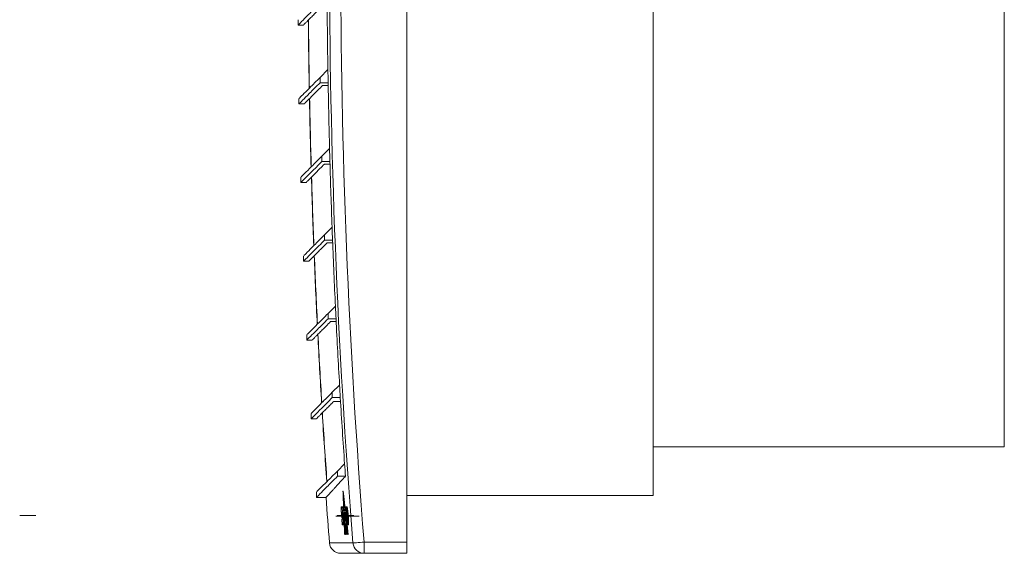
# Model space of a CAD drawing. Header units: millimetres. Extents: x -170 to 690, y -98 to 454.
# Tile 1 of 6: x -170 to 94, y 132 to 275. Entities that reach past the tile are written whole.
import ezdxf

# ---------------------------------------------------------------- set-up
doc = ezdxf.new("R2010")
doc.units = ezdxf.units.MM
doc.linetypes.add('CENTERX2', pattern=[20.32, 12.7, -2.54, 2.54, -2.54])
doc.layers.add('___VS___', color=7, linetype='Continuous', lineweight=15)

msp = doc.modelspace()

# ---------------------------------------------------------------- linework, layer by layer
at = {"color": 7, "linetype": 'Continuous', "lineweight": 15}
for p, q in [((-65.83, 135.31), (-65.83, 451.31)), ((0.17, 438.81), (0.17, 147.81)), ((94.17, 425.81), (94.17, 160.81)), ((-94.99, 275.13), (-94.99, 273.72)), ((-94.99, 273.72), (-93.56, 273.72)), ((-86.98, 261.8), (-89.07, 259.72)), ((-89.07, 259.72), (-89.07, 258.3)), ((-89.07, 258.3), (-86.92, 258.3)), ((-88.39, 257.57), (-86.91, 257.57)), ((-94.73, 254.06), (-94.73, 252.64)), ((-94.73, 252.64), (-93.3, 252.64)), ((-86.54, 240.69), (-88.58, 238.64)), ((-88.58, 238.64), (-88.58, 237.23)), ((-88.58, 237.23), (-86.44, 237.23)), ((-87.9, 236.49), (-86.42, 236.49)), ((-94.25, 232.98), (-94.25, 231.57)), ((-94.25, 231.57), (-92.82, 231.57)), ((-85.87, 219.58), (-87.88, 217.56)), ((-87.88, 217.56), (-87.88, 216.15)), ((-87.88, 216.15), (-85.74, 216.15)), ((-87.2, 215.42), (-85.71, 215.42)), ((-93.54, 211.9), (-93.54, 210.49)), ((-93.54, 210.49), (-92.11, 210.49)), ((-84.98, 198.46), (-86.95, 196.49)), ((-86.95, 196.49), (-86.95, 195.07)), ((-86.95, 195.07), (-84.81, 195.07)), ((-86.27, 194.34), (-84.77, 194.34)), ((-92.61, 190.83), (-92.61, 189.41)), ((-92.61, 189.41), (-91.18, 189.41)), ((-83.86, 177.35), (-85.8, 175.41)), ((-85.8, 175.41), (-85.8, 174)), ((-85.8, 174), (-83.66, 174)), ((-85.4, 172.98), (-83.6, 172.98)), ((-91.46, 169.75), (-91.46, 168.34)), ((-91.46, 168.34), (-90.04, 168.34)), ((0.17, 160.81), (94.17, 160.81)), ((-82.52, 156.24), (-84.42, 154.33)), ((-84.42, 154.33), (-84.42, 152.92)), ((-84.42, 152.92), (-82.28, 152.92)), ((-90.08, 148.67), (-90.08, 147.26)), ((-82.89, 148.97), (-82.94, 148.97)), ((-82.82, 148.35), (-82.87, 148.35)), ((-82.79, 148.07), (-82.84, 148.07)), ((-82.81, 148.07), (-82.82, 148.35)), ((0.17, 147.81), (-65.83, 147.81)), ((-90.08, 147.26), (-87.47, 147.26)), ((-82.72, 147.45), (-82.77, 147.45)), ((-82.69, 147.18), (-82.74, 147.18)), ((-82.71, 147.18), (-82.72, 147.45)), ((-82.62, 146.56), (-82.67, 146.56)), ((-82.61, 144.73), (-82.67, 146.56)), ((-82.64, 146.28), (-82.59, 144.73)), ((-82.59, 146.28), (-82.64, 146.28)), ((-82.61, 146.28), (-82.62, 146.56)), ((-82.52, 145.66), (-82.57, 145.66)), ((-82.49, 145.39), (-82.54, 145.39)), ((-82.38, 144.06), (-82.54, 145.39)), ((-82.38, 144.43), (-82.49, 145.39)), ((-83.17, 144.75), (-83.39, 144.75)), ((-83.37, 143.22), (-83.37, 143.21)), ((-83.27, 143.22), (-83.06, 143.22)), ((-83.25, 143.02), (-83.17, 143.02)), ((-83.14, 142.99), (-83.25, 142.99)), ((-83.17, 144.75), (-83.06, 143.22)), ((-83.17, 144.75), (-83.09, 144.75)), ((-83.15, 144.75), (-83.04, 143.22)), ((-82.85, 144.75), (-83.15, 144.75)), ((-83.14, 142.99), (-83.06, 142.99)), ((-83.06, 143.22), (-83.04, 143.22)), ((-83.04, 143.22), (-82.94, 143.22)), ((-83.03, 142.52), (-82.95, 142.52)), ((-82.85, 144.75), (-82.74, 143.24)), ((-82.85, 144.75), (-82.8, 144.75)), ((-82.84, 143.24), (-82.74, 143.24)), ((-82.5, 144.73), (-82.82, 144.73)), ((-82.74, 143.24), (-82.71, 143.24)), ((-82.6, 143.21), (-82.38, 143.21)), ((-82.45, 142.96), (-82.58, 142.96)), ((-82.55, 142.96), (-82.55, 143.21)), ((-82.53, 143.21), (-82.52, 142.96)), ((-82.5, 144.73), (-82.38, 143.21)), ((-82.5, 144.73), (-82.47, 144.73)), ((-82.47, 144.73), (-82.38, 143.58)), ((-82.45, 142.96), (-82.36, 141.81)), ((-82.45, 142.96), (-82.42, 142.96)), ((-82.27, 141.99), (-82.41, 143.21)), ((-82.38, 142.94), (-82.4, 142.94)), ((-82.38, 143.74), (-82.34, 142.99)), ((-82.36, 143.36), (-82.38, 143.58)), ((-82.38, 143.21), (-82.35, 143.21)), ((-82.14, 144.72), (-82.31, 144.72)), ((-82.22, 142.94), (-82.14, 142.94)), ((-82.2, 143.19), (-82.03, 143.19)), ((-82.14, 144.72), (-82.03, 143.19)), ((-82.14, 144.72), (-82.06, 144.72)), ((-82.03, 143.19), (-81.99, 143.19)), ((-81.95, 144.74), (-81.87, 144.74)), ((-81.86, 142.96), (-81.78, 142.96)), ((-81.77, 144.03), (-81.69, 144.03)), ((-83.24, 141.47), (-83.12, 139.96)), ((-83.05, 141.47), (-83.24, 141.47)), ((-83.17, 141.73), (-83.07, 141.73)), ((-83.12, 139.96), (-82.91, 139.96)), ((-82.92, 141.42), (-82.84, 141.42)), ((-82.91, 139.96), (-82.83, 139.96)), ((-82.87, 140.38), (-82.79, 140.38)), ((-82.7, 140.03), (-82.59, 140.03)), ((-82.69, 141.64), (-82.59, 140.38)), ((-82.59, 140.38), (-82.57, 140.38)), ((-82.59, 140.03), (-82.55, 140.03)), ((-82.49, 141.81), (-82.36, 141.81)), ((-82.46, 140.03), (-82.14, 140.03)), ((-82.33, 137.3), (-82.43, 139.89)), ((-82.42, 140.03), (-82.31, 137.3)), ((-82.29, 141.58), (-82.36, 142.17)), ((-82.36, 141.81), (-82.32, 141.81)), ((-82.25, 140.01), (-82.27, 140.01)), ((-82.26, 141.58), (-82.14, 140.03)), ((-82.26, 141.58), (-82.23, 141.58)), ((-82.21, 141.26), (-82.11, 140.03)), ((-82.19, 142.34), (-82.11, 142.34)), ((-81.86, 137.3), (-82.18, 140.03)), ((-82.14, 140.03), (-82.11, 140.03)), ((-82.13, 141.73), (-82.05, 141.73)), ((-81.79, 137.3), (-82.11, 140.03)), ((-81.97, 142.39), (-82.08, 142.39)), ((-82.01, 141.48), (-82.07, 141.48)), ((-81.97, 142.39), (-81.94, 142.39)), ((-81.64, 137.3), (-81.96, 140.02)), ((-81.59, 137.3), (-81.9, 139.96)), ((-81.54, 137.3), (-81.85, 139.96)), ((-81.83, 142.34), (-81.75, 142.34)), ((-81.78, 139.96), (-81.7, 139.96)), ((-81.76, 141.71), (-81.68, 141.71)), ((-81.59, 142.34), (-81.51, 142.34)), ((-81.58, 139.94), (-81.5, 139.94)), ((-81.51, 140.65), (-81.43, 140.65)), ((-82.24, 137.3), (-82.19, 137.3)), ((-82.17, 137.3), (-82.19, 137.3)), ((-82.17, 137.3), (-82.12, 137.3)), ((-81.64, 137.3), (-81.59, 137.3)), ((-81.54, 137.3), (-81.59, 137.3)), ((-77.29, 135.31), (-77.29, 132.31)), ((-77.29, 135.31), (-65.83, 135.31)), ((-65.83, 135.31), (-65.83, 132.31)), ((-77.29, 132.31), (-83.57, 132.31)), ((-65.83, 132.31), (-77.29, 132.31))]:
    msp.add_line(p, q, dxfattribs=at)
at = {"color": 8, "linetype": 'Continuous', "lineweight": 15}
msp.add_line((-86.56, 135.07), (-80.27, 135.07), dxfattribs=at)
at = {"color": 7, "linetype": 'Continuous', "lineweight": 15, "flags": 128}
for points in [[(-82.87, 148.35), (-82.88, 148.43), (-82.89, 148.51), (-82.9, 148.58), (-82.91, 148.66), (-82.92, 148.74), (-82.93, 148.82), (-82.94, 148.9), (-82.94, 148.97)], [(-82.94, 148.97), (-82.92, 148.39), (-82.91, 147.8), (-82.89, 147.21), (-82.87, 146.62), (-82.84, 146.03), (-82.82, 145.44), (-82.8, 144.85), (-82.8, 144.75)], [(-82.82, 148.35), (-82.83, 148.43), (-82.84, 148.51), (-82.85, 148.58), (-82.86, 148.66), (-82.87, 148.74), (-82.88, 148.82), (-82.89, 148.9), (-82.89, 148.97)], [(-82.75, 144.73), (-82.77, 145.19), (-82.78, 145.64), (-82.8, 146.09), (-82.81, 146.54), (-82.83, 146.99), (-82.84, 147.45), (-82.86, 147.9), (-82.87, 148.35)], [(-82.77, 147.45), (-82.78, 147.53), (-82.79, 147.61), (-82.8, 147.68), (-82.81, 147.76), (-82.82, 147.84), (-82.82, 147.92), (-82.83, 147.99), (-82.84, 148.07)], [(-82.84, 148.07), (-82.83, 147.65), (-82.81, 147.23), (-82.8, 146.82), (-82.79, 146.4), (-82.77, 145.98), (-82.76, 145.57), (-82.74, 145.15), (-82.73, 144.73)], [(-82.72, 147.45), (-82.73, 147.53), (-82.74, 147.61), (-82.75, 147.68), (-82.76, 147.76), (-82.77, 147.84), (-82.77, 147.92), (-82.78, 147.99), (-82.79, 148.07)], [(-82.68, 144.73), (-82.69, 145.07), (-82.7, 145.41), (-82.72, 145.75), (-82.73, 146.09), (-82.74, 146.43), (-82.75, 146.77), (-82.76, 147.11), (-82.77, 147.45)], [(-82.67, 146.56), (-82.68, 146.64), (-82.69, 146.71), (-82.7, 146.79), (-82.71, 146.87), (-82.71, 146.95), (-82.72, 147.02), (-82.73, 147.1), (-82.74, 147.18)], [(-82.74, 147.18), (-82.73, 146.87), (-82.72, 146.57), (-82.71, 146.26), (-82.7, 145.96), (-82.69, 145.65), (-82.68, 145.34), (-82.67, 145.04), (-82.66, 144.73)], [(-82.62, 146.56), (-82.63, 146.64), (-82.64, 146.71), (-82.65, 146.79), (-82.66, 146.87), (-82.66, 146.95), (-82.67, 147.02), (-82.68, 147.1), (-82.69, 147.18)], [(-82.57, 145.66), (-82.58, 145.73), (-82.59, 145.81), (-82.59, 145.89), (-82.6, 145.97), (-82.61, 146.05), (-82.62, 146.13), (-82.63, 146.21), (-82.64, 146.28)], [(-82.52, 145.66), (-82.53, 145.73), (-82.54, 145.81), (-82.54, 145.89), (-82.55, 145.97), (-82.56, 146.05), (-82.57, 146.13), (-82.58, 146.21), (-82.59, 146.28)], [(-82.54, 144.73), (-82.54, 144.85), (-82.54, 144.96), (-82.55, 145.08), (-82.55, 145.19), (-82.56, 145.31), (-82.56, 145.42), (-82.56, 145.54), (-82.57, 145.66)], [(-82.54, 145.39), (-82.53, 145.31), (-82.53, 145.22), (-82.53, 145.14), (-82.53, 145.06), (-82.52, 144.98), (-82.52, 144.9), (-82.52, 144.81), (-82.51, 144.73)], [(-82.51, 145.39), (-82.51, 145.42), (-82.51, 145.54), (-82.52, 145.66)], [(-82.78, 144.26), (-82.77, 144.13), (-82.76, 144), (-82.75, 143.88), (-82.74, 143.75), (-82.73, 143.62), (-82.72, 143.49), (-82.72, 143.36), (-82.71, 143.24)], [(-82.75, 143.24), (-82.74, 143.04), (-82.73, 142.84), (-82.72, 142.64), (-82.72, 142.44), (-82.71, 142.24), (-82.7, 142.04), (-82.69, 141.84), (-82.69, 141.64)], [(-82.59, 140.38), (-82.61, 140.81), (-82.62, 141.23), (-82.64, 141.66), (-82.65, 142.09), (-82.67, 142.52), (-82.69, 142.95), (-82.69, 143.02)], [(-82.65, 142.46), (-82.62, 141.76), (-82.59, 141.02), (-82.56, 140.27), (-82.54, 139.53), (-82.51, 138.79), (-82.48, 138.05), (-82.45, 137.3)], [(-82.58, 142.96), (-82.58, 142.99), (-82.58, 143.02), (-82.59, 143.06), (-82.59, 143.09), (-82.59, 143.12), (-82.59, 143.15), (-82.6, 143.18), (-82.6, 143.21)], [(-82.57, 143.21), (-82.57, 143.18), (-82.56, 143.15), (-82.56, 143.12), (-82.56, 143.09), (-82.56, 143.06), (-82.55, 143.02), (-82.55, 142.99), (-82.55, 142.96)], [(-82.47, 142.96), (-82.48, 142.99), (-82.48, 143.02), (-82.48, 143.06), (-82.48, 143.09), (-82.48, 143.12), (-82.48, 143.15), (-82.48, 143.18), (-82.48, 143.21)], [(-82.46, 143.21), (-82.46, 143.18), (-82.46, 143.15), (-82.46, 143.12), (-82.46, 143.09), (-82.46, 143.06), (-82.45, 143.02), (-82.45, 142.99), (-82.45, 142.96)], [(-82.42, 142.96), (-82.41, 142.86), (-82.41, 142.76), (-82.4, 142.66), (-82.39, 142.56), (-82.38, 142.46), (-82.38, 142.36), (-82.37, 142.26), (-82.36, 142.17)], [(-82.4, 142.94), (-82.4, 142.97), (-82.4, 143.01), (-82.41, 143.04), (-82.41, 143.08), (-82.41, 143.11), (-82.41, 143.14), (-82.41, 143.18), (-82.41, 143.21)], [(-82.24, 141.58), (-82.26, 141.75), (-82.28, 141.92), (-82.3, 142.09), (-82.32, 142.26), (-82.34, 142.43), (-82.36, 142.6), (-82.38, 142.77), (-82.4, 142.94)], [(-82.06, 144.72), (-82.05, 144.53), (-82.03, 144.34), (-82.02, 144.15), (-82.02, 144.12)], [(-82.62, 140.03), (-82.61, 139.69), (-82.6, 139.35), (-82.58, 139.01), (-82.57, 138.67), (-82.56, 138.33), (-82.54, 137.98), (-82.53, 137.64), (-82.52, 137.3)], [(-82.47, 137.3), (-82.48, 137.64), (-82.5, 137.98), (-82.51, 138.33), (-82.52, 138.67), (-82.54, 139.01), (-82.55, 139.35), (-82.56, 139.69), (-82.58, 140.03)], [(-82.4, 137.3), (-82.42, 137.89), (-82.45, 138.48), (-82.47, 139.07), (-82.49, 139.66), (-82.52, 140.25), (-82.54, 140.84), (-82.55, 141.23)], [(-82.51, 140.67), (-82.5, 140.42), (-82.48, 139.9), (-82.46, 139.38), (-82.44, 138.86), (-82.42, 138.34), (-82.4, 137.82), (-82.38, 137.3)], [(-82.47, 141.58), (-82.48, 141.61), (-82.48, 141.64), (-82.48, 141.67), (-82.48, 141.7), (-82.49, 141.72), (-82.49, 141.75), (-82.49, 141.78), (-82.49, 141.81)], [(-82.46, 141.81), (-82.46, 141.78), (-82.46, 141.75), (-82.45, 141.72), (-82.45, 141.7), (-82.45, 141.67), (-82.45, 141.64), (-82.45, 141.61), (-82.44, 141.58)], [(-82.42, 141.58), (-82.43, 141.61), (-82.43, 141.64), (-82.43, 141.67), (-82.43, 141.7), (-82.43, 141.72), (-82.43, 141.75), (-82.43, 141.78), (-82.43, 141.81)], [(-82.41, 141.81), (-82.41, 141.78), (-82.41, 141.75), (-82.41, 141.72), (-82.41, 141.7), (-82.41, 141.67), (-82.4, 141.64), (-82.4, 141.61), (-82.4, 141.58)], [(-82.26, 137.3), (-82.28, 137.64), (-82.29, 137.98), (-82.3, 138.33), (-82.32, 138.67), (-82.33, 139.01), (-82.34, 139.35), (-82.35, 139.69), (-82.37, 140.03)], [(-82.35, 140.03), (-82.33, 139.69), (-82.32, 139.35), (-82.31, 139.01), (-82.29, 138.67), (-82.28, 138.33), (-82.27, 137.98), (-82.25, 137.64), (-82.24, 137.3)], [(-82.32, 141.58), (-82.32, 141.61), (-82.32, 141.64), (-82.33, 141.67), (-82.33, 141.7), (-82.33, 141.72), (-82.34, 141.75), (-82.34, 141.78), (-82.34, 141.81)], [(-82.19, 137.3), (-82.21, 137.64), (-82.22, 137.98), (-82.23, 138.33), (-82.24, 138.67), (-82.26, 139.01), (-82.27, 139.35), (-82.28, 139.69), (-82.3, 140.03)], [(-81.96, 137.3), (-82, 137.64), (-82.04, 137.98), (-82.08, 138.32), (-82.12, 138.65), (-82.16, 138.99), (-82.19, 139.33), (-82.23, 139.67), (-82.27, 140.01)], [(-82.27, 140.01), (-82.26, 139.67), (-82.25, 139.33), (-82.24, 138.99), (-82.22, 138.65), (-82.21, 138.32), (-82.2, 137.98), (-82.18, 137.64), (-82.17, 137.3)], [(-82.25, 140.03), (-82.21, 139.69), (-82.17, 139.35), (-82.13, 139.01), (-82.09, 138.67), (-82.05, 138.33), (-82.01, 137.98), (-81.97, 137.64), (-81.93, 137.3)], [(-81.74, 137.3), (-81.8, 137.8), (-81.86, 138.29), (-81.91, 138.79), (-81.97, 139.28), (-82.03, 139.78), (-82.09, 140.27), (-82.15, 140.77), (-82.21, 141.26)], [(-81.88, 137.3), (-81.92, 137.64), (-81.96, 137.98), (-82.01, 138.33), (-82.05, 138.67), (-82.09, 139.01), (-82.13, 139.35), (-82.17, 139.69), (-82.21, 140.03)], [(-81.81, 137.3), (-81.85, 137.64), (-81.89, 137.98), (-81.93, 138.33), (-81.97, 138.67), (-82.01, 139.01), (-82.05, 139.35), (-82.09, 139.69), (-82.13, 140.03)], [(-82.08, 142.39), (-82.07, 142.27), (-82.06, 142.16), (-82.05, 142.05), (-82.04, 141.93), (-82.03, 141.82), (-82.03, 141.7), (-82.02, 141.59), (-82.01, 141.48)], [(-81.75, 140.61), (-81.75, 140.56), (-81.73, 140.26), (-81.7, 139.96)], [(-82.18, 138.77), (-82.16, 138.59), (-82.14, 138.4), (-82.11, 138.22), (-82.09, 138.04), (-82.07, 137.85), (-82.05, 137.67), (-82.03, 137.49), (-82.01, 137.3)], [(-82.12, 137.3), (-82.13, 137.49), (-82.14, 137.67), (-82.14, 137.85), (-82.15, 138.04), (-82.16, 138.22), (-82.16, 138.4), (-82.17, 138.59), (-82.18, 138.77)], [(-82.07, 137.3), (-82.08, 137.49), (-82.09, 137.67), (-82.09, 137.85), (-82.1, 138.04), (-82.1, 138.15)], [(-77.29, 135.31), (-77.84, 135.26), (-78.38, 135.22), (-78.87, 135.18), (-79.32, 135.14), (-79.69, 135.12), (-79.98, 135.09), (-80.17, 135.08), (-80.27, 135.07)]]:
    msp.add_lwpolyline(points, dxfattribs=at)
at = {"color": 7, "linetype": 'Continuous', "lineweight": 15}
for centre, radius, start, end in [((1907.17, 293.31), 1993.73, 175.44779, 184.55221), ((1907.17, 293.31), 1990.74, 175.44779, 184.55221), ((1907.17, 293.31), 1994.4, 180.40006, 180.9051), ((1907.17, 293.31), 1999.48, 180.52269, 181.04592), ((1907.17, 293.31), 1999.44, 180.52138, 181.04463), ((1907.17, 293.31), 1994.4, 180.9051, 181.00562), ((1907.17, 293.31), 1994.4, 181.00562, 181.51179), ((1907.17, 293.31), 1999.48, 181.12547, 181.64966), ((1907.17, 293.31), 1999.44, 181.12419, 181.6484), ((1907.17, 293.31), 1994.4, 181.51179, 181.61128), ((1907.17, 293.31), 1994.4, 181.61128, 182.11863), ((1907.17, 293.31), 1999.48, 181.72842, 182.25361), ((1907.17, 293.31), 1999.44, 181.72717, 182.25238), ((1907.17, 293.31), 1994.4, 182.11863, 182.21712), ((1907.17, 293.31), 1994.4, 182.21712, 182.72569), ((1907.17, 293.31), 1999.48, 182.3316, 182.85783), ((1907.17, 293.31), 1999.44, 182.33037, 182.85663), ((1907.17, 293.31), 1994.4, 182.72569, 182.82322), ((1907.17, 293.31), 1994.4, 182.82322, 183.33304), ((1907.17, 293.31), 1999.48, 182.93508, 183.4624), ((1907.17, 293.31), 1999.44, 182.93388, 183.46122), ((1907.17, 293.31), 1994.4, 183.33304, 183.42963), ((1907.17, 293.31), 1994.4, 183.42963, 183.94074), ((1907.17, 293.31), 1999.48, 183.53892, 184.06737), ((1907.17, 293.31), 1999.44, 183.53774, 184.06621), ((1907.17, 293.31), 1994.4, 183.94074, 184.03642), ((1907.17, 293.31), 2000, 184.18755, 184.53791), ((1907.17, 293.31), 1995.76, 184.31274, 184.40481), ((1907.17, 293.31), 1995.66, 184.3126, 184.40504), ((1907.17, 293.31), 1995.53, 184.26979, 184.40533), ((1907.17, 293.31), 1994.86, 184.33884, 184.40884), ((-83.57, 135.31), 3, 184.5379, 270), ((-77.28, 135.3), 2.99, 184.4383, 269.9191)]:
    msp.add_arc(centre, radius, start, end, dxfattribs=at)
for points, knots in [([(-94.88, 273.83), (-94.9, 273.8), (-94.99, 273.72), (-94.13, 274.57), (-92.37, 276.34), (-90.34, 278.37), (-89.33, 279.38)], [0, 0, 0, 0, 0.120114, 0.41366, 0.707004, 1, 1, 1, 1]), ([(-93.56, 273.74), (-93.55, 273.74), (-93.55, 273.74), (-93.35, 273.94), (-92.99, 274.31), (-92.46, 274.84), (-91.76, 275.53), (-90.9, 276.39), (-89.88, 277.41), (-89.06, 278.23), (-88.65, 278.65)], [0, 0, 0, 0, 0.094984, 0.223805, 0.352627, 0.481449, 0.610271, 0.739092, 0.869535, 1, 1, 1, 1]), ([(-89.07, 259.72), (-90.06, 258.73), (-92.04, 256.74), (-93.8, 254.98), (-94.7, 254.08), (-94.63, 254.15), (-94.61, 254.17)], [0, 0, 0, 0, 0.285801, 0.571399, 0.857061, 1, 1, 1, 1]), ([(-94.62, 252.75), (-94.64, 252.73), (-94.73, 252.64), (-93.87, 253.5), (-92.11, 255.26), (-90.08, 257.29), (-89.07, 258.3)], [0, 0, 0, 0, 0.120114, 0.41366, 0.707004, 1, 1, 1, 1]), ([(-93.3, 252.66), (-93.29, 252.66), (-93.29, 252.67), (-93.09, 252.87), (-92.73, 253.23), (-92.2, 253.76), (-91.5, 254.45), (-90.64, 255.31), (-89.62, 256.33), (-88.8, 257.16), (-88.39, 257.57)], [0, 0, 0, 0, 0.094984, 0.223805, 0.352627, 0.481449, 0.610271, 0.739092, 0.869535, 1, 1, 1, 1]), ([(-88.58, 238.64), (-89.58, 237.65), (-91.56, 235.67), (-93.32, 233.91), (-94.22, 233.01), (-94.15, 233.07), (-94.13, 233.1)], [0, 0, 0, 0, 0.2858008, 0.5713988, 0.8570612, 1, 1, 1, 1]), ([(-94.14, 231.68), (-94.16, 231.65), (-94.25, 231.56), (-93.39, 232.42), (-91.63, 234.18), (-89.6, 236.21), (-88.58, 237.23)], [0, 0, 0, 0, 0.1201135, 0.4136603, 0.707004, 1, 1, 1, 1]), ([(-92.82, 231.58), (-92.81, 231.58), (-92.81, 231.59), (-92.61, 231.79), (-92.25, 232.15), (-91.71, 232.68), (-91.02, 233.38), (-90.16, 234.24), (-89.14, 235.26), (-88.32, 236.08), (-87.9, 236.49)], [0, 0, 0, 0, 0.094984, 0.223805, 0.352627, 0.481449, 0.610271, 0.739092, 0.869535, 1, 1, 1, 1]), ([(-87.88, 217.56), (-88.87, 216.57), (-90.85, 214.59), (-92.61, 212.83), (-93.52, 211.93), (-93.45, 212), (-93.42, 212.02)], [0, 0, 0, 0, 0.285801, 0.571399, 0.857061, 1, 1, 1, 1]), ([(-93.43, 210.6), (-93.46, 210.57), (-93.55, 210.48), (-92.69, 211.34), (-90.92, 213.11), (-88.89, 215.14), (-87.88, 216.15)], [0, 0, 0, 0, 0.120114, 0.41366, 0.707004, 1, 1, 1, 1]), ([(-92.11, 210.51), (-92.11, 210.51), (-92.1, 210.51), (-91.9, 210.71), (-91.54, 211.07), (-91.01, 211.61), (-90.32, 212.3), (-89.45, 213.16), (-88.44, 214.18), (-87.61, 215), (-87.2, 215.42)], [0, 0, 0, 0, 0.094984, 0.223805, 0.352627, 0.481449, 0.610271, 0.739092, 0.869535, 1, 1, 1, 1]), ([(-86.95, 196.49), (-87.94, 195.5), (-89.93, 193.51), (-91.69, 191.75), (-92.59, 190.85), (-92.52, 190.92), (-92.5, 190.94)], [0, 0, 0, 0, 0.285801, 0.571399, 0.857061, 1, 1, 1, 1]), ([(-92.5, 189.52), (-92.53, 189.5), (-92.62, 189.41), (-91.76, 190.27), (-90, 192.03), (-87.97, 194.06), (-86.95, 195.07)], [0, 0, 0, 0, 0.120114, 0.41366, 0.707004, 1, 1, 1, 1]), ([(-91.18, 189.43), (-91.18, 189.43), (-91.17, 189.44), (-90.97, 189.64), (-90.61, 190), (-90.08, 190.53), (-89.39, 191.22), (-88.53, 192.08), (-87.51, 193.1), (-86.68, 193.93), (-86.27, 194.34)], [0, 0, 0, 0, 0.094984, 0.223805, 0.352627, 0.481449, 0.610271, 0.739092, 0.869535, 1, 1, 1, 1]), ([(-85.8, 175.41), (-86.79, 174.42), (-88.77, 172.44), (-90.53, 170.68), (-91.44, 169.77), (-91.37, 169.84), (-91.34, 169.87)], [0, 0, 0, 0, 0.285801, 0.571399, 0.857061, 1, 1, 1, 1]), ([(-91.35, 168.44), (-91.38, 168.42), (-91.47, 168.33), (-90.61, 169.19), (-88.84, 170.95), (-86.81, 172.98), (-85.8, 174)], [0, 0, 0, 0, 0.1201135, 0.4136603, 0.707004, 1, 1, 1, 1]), ([(-90.04, 168.34), (-90.03, 168.35), (-90, 168.38), (-89.76, 168.63), (-89.36, 169.03), (-88.79, 169.59), (-88.06, 170.32), (-87.23, 171.15), (-86.34, 172.04), (-85.71, 172.67), (-85.4, 172.98)], [0, 0, 0, 0, 0.127414, 0.260051, 0.392688, 0.525325, 0.657962, 0.790599, 0.895294, 1, 1, 1, 1]), ([(-84.42, 154.33), (-85.42, 153.34), (-87.4, 151.36), (-89.16, 149.6), (-90.06, 148.7), (-89.99, 148.77), (-89.97, 148.79)], [0, 0, 0, 0, 0.285801, 0.571399, 0.857061, 1, 1, 1, 1]), ([(-89.98, 147.37), (-90, 147.34), (-90.09, 147.25), (-89.23, 148.11), (-87.47, 149.88), (-85.44, 151.9), (-84.42, 152.92)], [0, 0, 0, 0, 0.120114, 0.41366, 0.707004, 1, 1, 1, 1]), ([(-87.48, 147.26), (-87.48, 147.27), (-87.47, 147.28), (-87.37, 147.39), (-87.19, 147.58), (-86.93, 147.86), (-86.6, 148.23), (-86.19, 148.67), (-85.7, 149.2), (-85.14, 149.82), (-84.49, 150.51), (-83.8, 151.27), (-83.07, 152.07), (-82.55, 152.63), (-82.28, 152.92)], [0, 0, 0, 0, 0.073107, 0.158956, 0.244805, 0.330655, 0.416504, 0.502353, 0.588202, 0.674051, 0.7599, 0.845749, 0.922872, 1, 1, 1, 1]), ([(-83.39, 144.75), (-83.4, 144.74), (-83.42, 144.71), (-83.43, 144.53), (-83.43, 144.36), (-83.43, 144.3)], [0, 0, 0, 0, 0.370566, 0.785442, 1, 1, 1, 1]), ([(-83.43, 144.3), (-83.42, 144.18), (-83.42, 143.93), (-83.4, 143.53), (-83.38, 143.29), (-83.37, 143.22)], [0, 0, 0, 0, 0.385498, 0.817594, 1, 1, 1, 1]), ([(-83.37, 143.21), (-83.36, 143.02), (-83.33, 142.72), (-83.3, 142.37), (-83.28, 142.23), (-83.27, 142.15)], [0, 0, 0, 0, 0.506741, 0.747308, 1, 1, 1, 1]), ([(-83.27, 143.19), (-83.27, 143.2), (-83.27, 143.21), (-83.27, 143.22), (-83.27, 143.22), (-83.27, 143.22)], [0, 0, 0, 0, 0.516287, 0.750229, 1, 1, 1, 1]), ([(-83.26, 143.09), (-83.26, 143.11), (-83.27, 143.13), (-83.27, 143.17), (-83.27, 143.18), (-83.27, 143.19)], [0, 0, 0, 0, 0.456161, 0.723255, 1, 1, 1, 1]), ([(-83.25, 143.02), (-83.26, 143.03), (-83.26, 143.04), (-83.26, 143.07), (-83.26, 143.09), (-83.26, 143.09)], [0, 0, 0, 0, 0.3902533, 0.832902, 1, 1, 1, 1]), ([(-83.25, 142.99), (-83.25, 142.99), (-83.25, 142.99), (-83.25, 143), (-83.25, 143.01), (-83.25, 143.02)], [0, 0, 0, 0, 0.36734, 0.767336, 1, 1, 1, 1]), ([(-83.18, 143.09), (-83.18, 143.08), (-83.18, 143.06), (-83.18, 143.03), (-83.17, 143.02), (-83.17, 143.02)], [0, 0, 0, 0, 0.390334, 0.827529, 1, 1, 1, 1]), ([(-83.03, 142.52), (-83.05, 142.62), (-83.08, 142.83), (-83.11, 142.97), (-83.13, 142.98), (-83.14, 142.99)], [0, 0, 0, 0, 0.363559, 0.801539, 1, 1, 1, 1]), ([(-83.06, 142.99), (-83.05, 142.97), (-83.02, 142.95), (-82.99, 142.76), (-82.96, 142.59), (-82.95, 142.52)], [0, 0, 0, 0, 0.3642122, 0.7657894, 1, 1, 1, 1]), ([(-82.92, 141.42), (-82.93, 141.58), (-82.96, 141.92), (-83, 142.29), (-83.03, 142.47), (-83.03, 142.52)], [0, 0, 0, 0, 0.391791, 0.836328, 1, 1, 1, 1]), ([(-82.95, 142.52), (-82.94, 142.4), (-82.9, 142.13), (-82.86, 141.73), (-82.85, 141.48), (-82.84, 141.42)], [0, 0, 0, 0, 0.391839, 0.834695, 1, 1, 1, 1]), ([(-82.31, 144.72), (-82.33, 144.69), (-82.36, 144.66), (-82.38, 144.38), (-82.38, 144.18), (-82.38, 144.08)], [0, 0, 0, 0, 0.51271, 0.750427, 1, 1, 1, 1]), ([(-82.38, 144.08), (-82.38, 144.05), (-82.38, 144), (-82.38, 143.89), (-82.38, 143.8), (-82.38, 143.74)], [0, 0, 0, 0, 0.250975, 0.501951, 1, 1, 1, 1]), ([(-82.34, 142.99), (-82.34, 142.95), (-82.33, 142.87), (-82.32, 142.71), (-82.32, 142.59), (-82.31, 142.51)], [0, 0, 0, 0, 0.255278, 0.51053, 1, 1, 1, 1]), ([(-82.31, 142.51), (-82.29, 142.25), (-82.25, 141.72), (-82.17, 140.98), (-82.09, 140.4), (-82.01, 140.02), (-81.97, 139.98), (-81.95, 139.96)], [0, 0, 0, 0, 0.2028964, 0.405814, 0.6094013, 0.8133728, 1, 1, 1, 1]), ([(-82.22, 142.94), (-82.22, 143), (-82.22, 143.11), (-82.21, 143.18), (-82.2, 143.19), (-82.2, 143.19)], [0, 0, 0, 0, 0.369505, 0.796332, 1, 1, 1, 1]), ([(-82.19, 142.34), (-82.2, 142.42), (-82.21, 142.61), (-82.22, 142.81), (-82.22, 142.91), (-82.22, 142.94)], [0, 0, 0, 0, 0.384993, 0.829376, 1, 1, 1, 1]), ([(-82.12, 143.19), (-82.12, 143.18), (-82.13, 143.17), (-82.14, 143.07), (-82.14, 142.97), (-82.14, 142.94)], [0, 0, 0, 0, 0.3696522, 0.7863724, 1, 1, 1, 1]), ([(-82.14, 142.94), (-82.14, 142.88), (-82.14, 142.73), (-82.12, 142.52), (-82.11, 142.38), (-82.11, 142.34)], [0, 0, 0, 0, 0.385315, 0.813303, 1, 1, 1, 1]), ([(-81.95, 144.74), (-81.96, 144.72), (-82, 144.68), (-82.01, 144.39), (-82.02, 144.13), (-82.02, 144.04)], [0, 0, 0, 0, 0.3690539, 0.7842135, 1, 1, 1, 1]), ([(-82.02, 144.04), (-82.01, 143.85), (-82.01, 143.45), (-81.97, 142.83), (-81.95, 142.45), (-81.94, 142.34)], [0, 0, 0, 0, 0.386016, 0.8157289, 1, 1, 1, 1]), ([(-81.77, 144.03), (-81.8, 144.18), (-81.85, 144.51), (-81.91, 144.71), (-81.94, 144.73), (-81.95, 144.74)], [0, 0, 0, 0, 0.3684677, 0.8020133, 1, 1, 1, 1]), ([(-81.87, 144.74), (-81.85, 144.72), (-81.81, 144.68), (-81.75, 144.39), (-81.71, 144.12), (-81.69, 144.03)], [0, 0, 0, 0, 0.368773, 0.78432, 1, 1, 1, 1]), ([(-81.83, 143.22), (-81.84, 143.21), (-81.85, 143.2), (-81.86, 143.09), (-81.86, 142.99), (-81.86, 142.96)], [0, 0, 0, 0, 0.3675071, 0.7827871, 1, 1, 1, 1]), ([(-81.86, 142.96), (-81.86, 142.89), (-81.85, 142.75), (-81.84, 142.52), (-81.83, 142.38), (-81.83, 142.34)], [0, 0, 0, 0, 0.387347, 0.815282, 1, 1, 1, 1]), ([(-81.77, 142.96), (-81.78, 143.01), (-81.8, 143.13), (-81.82, 143.21), (-81.83, 143.22), (-81.83, 143.22)], [0, 0, 0, 0, 0.368502, 0.80265, 1, 1, 1, 1]), ([(-81.75, 142.34), (-81.75, 142.43), (-81.77, 142.62), (-81.78, 142.83), (-81.78, 142.93), (-81.78, 142.96)], [0, 0, 0, 0, 0.386975, 0.834426, 1, 1, 1, 1]), ([(-81.59, 142.34), (-81.61, 142.58), (-81.65, 143.09), (-81.72, 143.67), (-81.76, 143.95), (-81.77, 144.03)], [0, 0, 0, 0, 0.383573, 0.825618, 1, 1, 1, 1]), ([(-81.7, 142.34), (-81.71, 142.43), (-81.73, 142.62), (-81.75, 142.83), (-81.77, 142.93), (-81.77, 142.96)], [0, 0, 0, 0, 0.383772, 0.825738, 1, 1, 1, 1]), ([(-81.69, 144.03), (-81.67, 143.85), (-81.61, 143.45), (-81.55, 142.83), (-81.52, 142.45), (-81.51, 142.34)], [0, 0, 0, 0, 0.383714, 0.8193776, 1, 1, 1, 1]), ([(-83.27, 142.15), (-83.25, 142.05), (-83.22, 141.83), (-83.19, 141.74), (-83.17, 141.73), (-83.17, 141.73)], [0, 0, 0, 0, 0.3949, 0.868452, 1, 1, 1, 1]), ([(-83.07, 141.73), (-83.07, 141.73), (-83.07, 141.72), (-83.06, 141.71), (-83.06, 141.7), (-83.06, 141.69)], [0, 0, 0, 0, 0.345594, 0.740614, 1, 1, 1, 1]), ([(-83.06, 141.69), (-83.06, 141.68), (-83.06, 141.65), (-83.05, 141.61), (-83.05, 141.59), (-83.05, 141.59)], [0, 0, 0, 0, 0.445132, 0.931944, 1, 1, 1, 1]), ([(-83.05, 141.59), (-83.05, 141.58), (-83.05, 141.55), (-83.05, 141.52), (-83.05, 141.51), (-83.05, 141.5)], [0, 0, 0, 0, 0.4008197, 0.8701669, 1, 1, 1, 1]), ([(-83.05, 141.5), (-83.05, 141.5), (-83.05, 141.48), (-83.05, 141.47), (-83.05, 141.47), (-83.05, 141.47)], [0, 0, 0, 0, 0.356335, 0.785694, 1, 1, 1, 1]), ([(-82.87, 140.38), (-82.87, 140.49), (-82.88, 140.71), (-82.9, 141.09), (-82.91, 141.33), (-82.92, 141.42)], [0, 0, 0, 0, 0.363434, 0.774234, 1, 1, 1, 1]), ([(-82.91, 139.96), (-82.9, 139.97), (-82.88, 140), (-82.87, 140.18), (-82.87, 140.34), (-82.87, 140.38)], [0, 0, 0, 0, 0.385458, 0.845078, 1, 1, 1, 1]), ([(-82.84, 141.42), (-82.83, 141.28), (-82.81, 140.97), (-82.79, 140.62), (-82.79, 140.44), (-82.79, 140.38)], [0, 0, 0, 0, 0.362945, 0.799507, 1, 1, 1, 1]), ([(-82.79, 140.38), (-82.79, 140.29), (-82.79, 140.09), (-82.81, 139.98), (-82.82, 139.97), (-82.83, 139.96)], [0, 0, 0, 0, 0.386301, 0.802738, 1, 1, 1, 1]), ([(-82.13, 141.73), (-82.14, 141.8), (-82.16, 141.94), (-82.18, 142.16), (-82.19, 142.3), (-82.19, 142.34)], [0, 0, 0, 0, 0.38526, 0.816485, 1, 1, 1, 1]), ([(-82.07, 141.48), (-82.07, 141.48), (-82.09, 141.5), (-82.11, 141.6), (-82.12, 141.7), (-82.13, 141.73)], [0, 0, 0, 0, 0.3663719, 0.7822855, 1, 1, 1, 1]), ([(-82.11, 142.34), (-82.1, 142.25), (-82.09, 142.06), (-82.07, 141.86), (-82.05, 141.76), (-82.05, 141.73)], [0, 0, 0, 0, 0.384859, 0.83588, 1, 1, 1, 1]), ([(-81.71, 137.3), (-81.83, 138.29), (-81.96, 139.33), (-82.08, 140.37), (-82.08, 140.42)], [0, 0, 0, 0, 0.946684, 1, 1, 1, 1]), ([(-81.94, 142.34), (-81.92, 142.1), (-81.88, 141.58), (-81.81, 141.01), (-81.77, 140.72), (-81.76, 140.64)], [0, 0, 0, 0, 0.3831812, 0.8274813, 1, 1, 1, 1]), ([(-81.83, 142.34), (-81.82, 142.25), (-81.81, 142.06), (-81.78, 141.85), (-81.77, 141.74), (-81.76, 141.71)], [0, 0, 0, 0, 0.385616, 0.833468, 1, 1, 1, 1]), ([(-81.76, 141.71), (-81.75, 141.66), (-81.74, 141.54), (-81.71, 141.47), (-81.7, 141.46), (-81.7, 141.46)], [0, 0, 0, 0, 0.365907, 0.796943, 1, 1, 1, 1]), ([(-81.76, 140.64), (-81.73, 140.5), (-81.68, 140.17), (-81.62, 139.97), (-81.59, 139.95), (-81.58, 139.94)], [0, 0, 0, 0, 0.3680714, 0.7995953, 1, 1, 1, 1]), ([(-81.68, 141.71), (-81.69, 141.78), (-81.71, 141.93), (-81.73, 142.16), (-81.75, 142.3), (-81.75, 142.34)], [0, 0, 0, 0, 0.38588, 0.819097, 1, 1, 1, 1]), ([(-81.67, 141.72), (-81.68, 141.78), (-81.68, 141.93), (-81.69, 142.16), (-81.7, 142.3), (-81.7, 142.34)], [0, 0, 0, 0, 0.3854157, 0.8152129, 1, 1, 1, 1]), ([(-81.7, 141.46), (-81.69, 141.47), (-81.68, 141.48), (-81.68, 141.59), (-81.67, 141.68), (-81.67, 141.72)], [0, 0, 0, 0, 0.370225, 0.78518, 1, 1, 1, 1]), ([(-81.51, 140.65), (-81.52, 140.83), (-81.52, 141.23), (-81.56, 141.84), (-81.58, 142.22), (-81.59, 142.34)], [0, 0, 0, 0, 0.384115, 0.813239, 1, 1, 1, 1]), ([(-81.58, 139.94), (-81.57, 139.96), (-81.54, 140.01), (-81.52, 140.29), (-81.51, 140.56), (-81.51, 140.65)], [0, 0, 0, 0, 0.3707975, 0.7880071, 1, 1, 1, 1]), ([(-81.51, 142.34), (-81.5, 142.1), (-81.46, 141.59), (-81.44, 141.01), (-81.43, 140.73), (-81.43, 140.65)], [0, 0, 0, 0, 0.383826, 0.825461, 1, 1, 1, 1]), ([(-81.43, 140.65), (-81.44, 140.5), (-81.44, 140.17), (-81.47, 139.97), (-81.49, 139.95), (-81.5, 139.94)], [0, 0, 0, 0, 0.370637, 0.797961, 1, 1, 1, 1])]:
    msp.add_open_spline(points, degree=3, knots=knots, dxfattribs=at)
at = {"layer": '___VS___', "color": 7, "linetype": 'CENTERX2', "lineweight": 0}
for p, q in [((-165.19, 142.4), (-169.53, 142.4)), ((-84.52, 142.4), (-80, 142.4)), ((-84.87, 142.29), (-78.65, 142.29))]:
    msp.add_line(p, q, dxfattribs=at)

doc.saveas('drawing.dxf')
